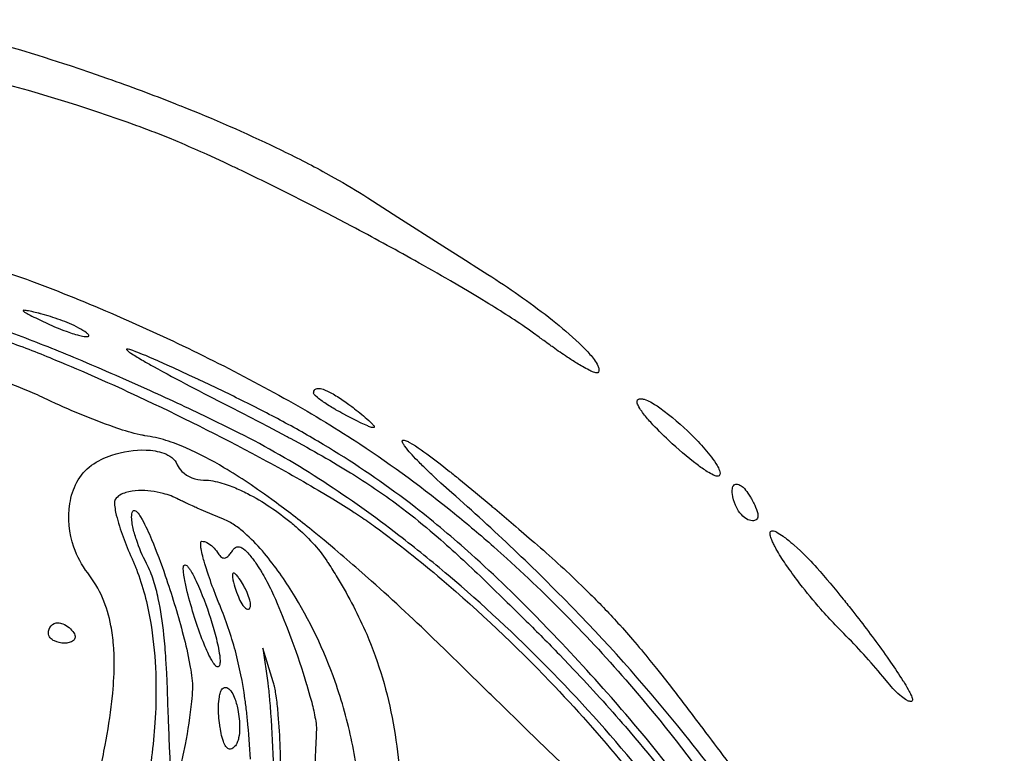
# Model space of a CAD drawing. Header units: millimetres. Extents: x 24.5 to 115.3, y 14.1 to 105.4.
# Tile 15 of 15: x 82.2 to 109.4, y 84.4 to 104.7. Entities that reach past the tile are written whole.
import ezdxf

# ---------------------------------------------------------------- set-up
doc = ezdxf.new("R2010")
doc.units = ezdxf.units.MM
doc.layers.add('Default', color=2, linetype='Continuous')

msp = doc.modelspace()

# ---------------------------------------------------------------- linework, layer by layer
at = {"layer": 'Default'}
for p, q in [((83.8215, 96.18527), (83.8215, 96.18527)), ((91.08872, 93.83225), (91.08872, 93.83225)), ((100.1389, 93.07135), (100.1389, 93.07135)), ((101.9811, 91.28411), (101.9811, 91.28411)), ((88.37151, 89.06355), (88.37151, 89.06355)), ((82.97483, 87.74416), (82.97483, 87.74416)), ((87.08488, 87.97411), (87.08488, 87.97411)), ((89.1948, 86.39568), (88.90341, 87.32083)), ((88.90341, 87.32083), (89.04356, 86.36833)), ((89.1948, 86.39568), (89.1948, 86.39568)), ((106.2078, 86.3626), (106.2078, 86.3626)), ((87.71371, 85.1953), (87.71371, 85.1953))]:
    msp.add_line(p, q, dxfattribs=at)
for points in [[(79.02372, 104.7213, -0.00994319), (80.6936, 104.3114, -0.01408648), (83.57627, 103.4495), (84.11123, 103.2696), (84.61105, 103.0959, -0.00955013), (86.46956, 102.4011, -0.00707958), (86.64249, 102.3323, -0.01721035), (89.2842, 101.1765, -0.01174835), (90.56927, 100.5214), (90.88499, 100.347, -0.01347611), (91.81287, 99.79078)], [(85.97489, 101.5767, 0.00639428), (85.42091, 101.785, 0.02704279), (81.03638, 103.1246), (80.82756, 103.176), (80.62182, 103.2257, 0.03611432), (74.04845, 104.3044), (73.63315, 104.3399), (73.24355, 104.3696), (72.87802, 104.3943, 0.01672759), (70.13199, 104.4762, 0.02040668), (67.38732, 104.3567)], [(96.55026, 95.93301), (96.39902, 96.04405, 0.01745992), (95.16331, 96.85397), (94.88743, 97.02225), (94.619, 97.18332), (94.09621, 97.49069, 0.00323785), (93.10818, 98.05353, 0.00552739), (91.36036, 99.00485), (90.69966, 99.35175), (90.11921, 99.6509), (89.60949, 99.90915), (89.16203, 100.1322), (88.96581, 100.2289, 0.00330144), (88.22731, 100.586, 0.01213248), (88.08826, 100.6519), (87.82713, 100.7744), (87.36857, 100.9852, 0.00361512), (86.67582, 101.2906), (86.32661, 101.4368), (85.97489, 101.5767)], [(74.08483, 99.48544, -0.01175393), (74.35374, 99.45229, -0.01147832), (74.61343, 99.41466), (74.86449, 99.37458), (74.92525, 99.36442, -0.00841003), (75.16607, 99.32278), (75.63164, 99.23691), (76.06712, 99.15149), (76.27103, 99.11008), (76.46841, 99.06924, -0.01062848), (79.5113, 98.36321, -0.00763513), (81.0204, 97.95882), (81.39555, 97.84996, -0.01653094), (82.50952, 97.4864)], [(95.13441, 97.66853, -0.02363008), (96.81503, 96.48756), (96.91688, 96.40707, -0.02336726), (97.65366, 95.7706, -0.00928178), (97.82914, 95.5953, -0.03571402), (98.07297, 95.30984, -0.0443744), (98.17399, 95.14347, -0.08662712), (98.20375, 95.04639, -0.2392492), (98.17574, 94.94877)], [(82.50952, 97.4864, -0.02348801), (87.12199, 95.48589, -0.01213783), (89.35245, 94.32404), (89.48981, 94.2475, -0.0174469), (91.50967, 93.03125)], [(82.94309, 94.20608), (82.87511, 94.23827, 0.01268898), (82.60322, 94.36118, 0.01140907), (82.06905, 94.5817, 0.02026799), (80.01799, 95.27864), (79.6282, 95.39305), (79.26165, 95.49649), (78.91713, 95.59026, 0.01649206), (76.30955, 96.19704, 0.00279889), (75.6514, 96.32015, 0.00771879), (74.65939, 96.47763, 0.01343199), (73.6615, 96.59155)], [(88.24821, 93.27962), (88.01276, 93.39722), (87.9556, 93.42557), (87.50135, 93.64817, 0.00625166), (85.78348, 94.45335), (85.13407, 94.74433), (84.84904, 94.86983, 0.00414136), (83.77568, 95.32967, 0.00819023), (82.14848, 95.97982), (81.94286, 96.05625), (81.76243, 96.12177), (81.72285, 96.13592, 0.02265131), (81.64614, 96.1631), (81.35748, 96.26202, 0.01514346), (80.91982, 96.397, 0.01629163), (80.80894, 96.42639), (80.72527, 96.4464), (80.69371, 96.4533), (80.5826, 96.47362, 0.03098807), (80.46992, 96.4825)], [(82.69261, 96.59722), (82.57352, 96.62575), (82.51275, 96.63968), (82.42464, 96.65843, 0.0090379), (82.35838, 96.6703, 0.0570742), (82.29662, 96.67578, 0.2149411), (82.27654, 96.66919, 0.2353201), (82.28645, 96.65111, 0.05153961), (82.41804, 96.56934, 0.01567761), (82.6249, 96.46358), (82.83372, 96.36187)], [(83.8215, 96.18527), (83.75496, 96.22067, 0.03095111), (83.23284, 96.43453, 0.01259444), (82.96459, 96.52221), (82.82912, 96.56155), (82.76099, 96.5799, 0.02358301), (82.7268, 96.58871, 0.03970387), (82.69261, 96.59722)], [(82.83372, 96.36187, 0.01524697), (83.30647, 96.15532), (83.37206, 96.13001), (83.49074, 96.08649), (83.59021, 96.05244, 0.02144374), (83.77638, 95.99607, 0.02769838), (83.92258, 95.96179), (83.96645, 95.95451, 0.07092454), (84.0554, 95.94992, 0.1730074), (84.09068, 95.96365, 0.2865071), (84.09094, 95.98792, 0.09122664), (84.03323, 96.04925, 0.04072073), (83.8215, 96.18527)], [(98.17574, 94.94877, -0.1903048), (98.14529, 94.94067, -0.06705348), (98.03134, 94.9735, -0.02518628), (97.93104, 95.01991, -0.01152145), (97.74899, 95.11892, -0.01360771), (97.59346, 95.21195, -0.00965449), (97.32634, 95.38299, -0.01031409), (96.93423, 95.65234), (96.90998, 95.66959), (96.88726, 95.68582, -0.01102449), (96.71808, 95.8084), (96.67597, 95.83939, -0.00880782), (96.55026, 95.93301)], [(81.84594, 95.8154, -0.01112913), (83.17593, 95.29984, -0.01186648), (85.4588, 94.29111, -0.01365546), (88.80598, 92.61398, -0.009875), (90.43948, 91.69785), (90.84113, 91.45701, -0.00711094), (91.43558, 91.08256), (91.47237, 91.05846), (91.60957, 90.96738, -0.0082433), (91.81339, 90.82799, -0.01088538), (92.01436, 90.68439)], [(88.0207, 94.33188), (87.42439, 94.61843), (87.14816, 94.74954, -0.0757508), (87.13189, 94.75723), (86.86261, 94.88371), (86.43941, 95.07944), (86.32645, 95.13092), (86.176, 95.19881), (86.00281, 95.27592), (85.77737, 95.37402, 0.008279), (85.63197, 95.43542), (85.58142, 95.45628), (85.44751, 95.50994), (85.39241, 95.53106), (85.30975, 95.56113), (85.2253, 95.58826), (85.18371, 95.59863, 0.04642981), (85.15025, 95.60218, 0.6989041), (85.13934, 95.58802, 0.08731747), (85.1738, 95.55183, 0.03976345), (85.25269, 95.49389), (85.27237, 95.48064, 0.01246182), (85.59296, 95.28464, 0.00787417), (85.8788, 95.12218, 0.00869735), (87.91372, 94.04829)], [(90.31261, 94.3854, -0.2145325), (90.3494, 94.48563, -0.1636177), (90.42698, 94.51316, -0.08400825), (90.57265, 94.48879, -0.0429287), (90.80675, 94.38443, -0.02296068), (91.13263, 94.1813, -0.01236246), (91.28876, 94.06942), (91.36555, 94.01171), (91.40364, 93.98248), (91.4415, 93.95305)], [(96.82881, 87.82563), (96.58954, 88.07296, 0.01709205), (94.67072, 89.92564, 0.0176474), (93.13706, 91.21141), (92.98853, 91.3261), (92.69839, 91.5452, 0.0263698), (90.42678, 93.05139, 0.01192503), (89.23691, 93.7164, 0.00911509), (88.0207, 94.33188)], [(91.08872, 93.83225), (91.03629, 93.86101), (90.9386, 93.9162, -0.02087721), (90.8961, 93.9409, -0.02269223), (90.58483, 94.13745, -0.04433272), (90.54688, 94.16396, -0.02802161), (90.41785, 94.26208), (90.35739, 94.31699), (90.33015, 94.34797, -0.1371306), (90.31261, 94.3854)], [(85.64686, 93.20551, -0.01314214), (85.55761, 93.22002), (85.51464, 93.22867), (85.43058, 93.24779, -0.02414548), (84.79211, 93.44179, -0.02682177), (82.94309, 94.20608)], [(87.91372, 94.04829, -0.00413298), (89.05479, 93.4593), (89.55156, 93.19636, -0.01465718), (89.66769, 93.13405), (90.12324, 92.88565, -0.00676944), (90.96765, 92.40237), (91.33144, 92.1814, -0.02201058), (92.65029, 91.2832), (92.88805, 91.10161, -0.01468265), (93.7531, 90.38788, -0.01146991), (94.99171, 89.25017), (95.14339, 89.10455), (95.67077, 88.59152), (95.73645, 88.52704), (95.79385, 88.4706), (96.19453, 88.0747)], [(100.1389, 93.07135, -0.02015951), (99.63857, 93.57541), (99.60751, 93.60986, -0.02901746), (99.38714, 93.88038, -0.05026925), (99.28642, 94.04731, -0.130053), (99.25977, 94.16291, -0.2585543), (99.29631, 94.21538, -0.109486), (99.35891, 94.22822)], [(99.35891, 94.22822, -0.08225512), (99.4567, 94.21257, -0.042578), (99.63094, 94.1382), (99.70809, 94.09488), (99.7448, 94.07269, -0.01808807), (99.88572, 93.97993), (100.0137, 93.88716), (100.131, 93.7964, -0.03274266), (100.9476, 93.04165, -0.02586982), (101.3147, 92.6148, -0.03700787), (101.4758, 92.37687, -0.03676879), (101.5385, 92.2427, -0.05311894), (101.5541, 92.16772, -0.2164621), (101.5307, 92.09486)], [(91.4415, 93.95305, -0.01803091), (91.83658, 93.62637, -0.02187954), (91.91077, 93.55554, -0.03069805), (91.96213, 93.49858, -0.06518944), (91.98264, 93.46866, -0.1467979), (91.99042, 93.44196, -0.3025647), (91.97783, 93.4293, -0.1103872), (91.91632, 93.43565, -0.02837837), (91.80784, 93.47348, -0.01949266), (91.62434, 93.55543), (91.48899, 93.62189), (91.28804, 93.72558), (91.08872, 93.83225)], [(94.46432, 86.77295), (93.97435, 87.25365), (93.74319, 87.47774, 0.00956765), (91.91725, 89.17831), (91.56623, 89.48923, 0.00524551), (90.89966, 90.06298), (90.60403, 90.30984), (90.46449, 90.42462), (90.32875, 90.53516), (90.19672, 90.64157, 0.0119026), (89.15326, 91.44083), (88.95276, 91.58488), (88.76318, 91.7179), (88.58403, 91.84058), (88.49948, 91.89742, 0.01511911), (87.83268, 92.31935, 0.0311375), (86.78179, 92.86604, 0.02793982), (86.22599, 93.07474, 0.04466089), (85.64686, 93.20551)], [(101.5782, 80.89752, 0.00869497), (100.9323, 81.84652), (100.8546, 81.9563, 0.01355737), (99.56649, 83.65921, 0.04458862), (94.39071, 89.03809), (94.03579, 89.34249, 0.01212422), (92.67234, 90.44491), (92.54182, 90.54492, 0.02013928), (90.45763, 92.01054, 0.02676434), (88.24821, 93.27962)], [(91.50967, 93.03125), (91.59478, 92.97536, -0.02453508), (94.20616, 91.05431, -0.00987558), (95.28774, 90.13741), (95.41216, 90.02718), (95.65749, 89.80682, -0.0321419), (99.26416, 86.07583, -0.04466092), (103.751, 79.72211, -0.02390535), (105.5428, 76.26495, -0.0149024), (105.5934, 76.15419, -0.00697457), (105.974, 75.29083, -0.01996427), (106.9839, 72.64753)], [(94.13611, 91.62472), (93.83521, 91.89426), (93.71511, 92.00437, 0.03786768), (93.70406, 92.01457, 0.06881924), (93.68399, 92.03316), (93.61316, 92.09919, -0.00830541), (93.35845, 92.34295, -0.01238111), (93.23087, 92.46998, -0.01532562), (93.03918, 92.67082, -0.02336855), (92.87932, 92.85636), (92.82794, 92.92475, -0.02261142), (92.78288, 92.99665, -0.1026705), (92.76257, 93.05577, -0.4591238), (92.7869, 93.08439, -0.1028207), (92.84599, 93.07418, -0.04681916), (92.95068, 93.02721), (93.04422, 92.97439), (93.1297, 92.92139, -0.01947576), (93.74236, 92.48129), (93.81691, 92.4235), (94.0755, 92.21842, -0.00315169), (94.20366, 92.11447), (94.26748, 92.0622, -0.02355858), (94.33112, 92.00977)], [(101.5307, 92.09486, -0.221466), (101.4748, 92.08298, -0.07306428), (101.3745, 92.11502, -0.03044398), (101.2025, 92.20911, -0.02274257), (100.9208, 92.4044, -0.0267072), (100.1389, 93.07135)], [(84.16652, 92.38483, -0.07197434), (84.73295, 92.66611, -0.08946995), (85.67773, 92.80888, -0.07669687), (86.16482, 92.72162, -0.07988457), (86.38769, 92.60168, -0.134958), (86.54166, 92.40083)], [(84.06284, 89.405, -0.08375666), (83.68129, 90.11821, -0.1206209), (83.56963, 91.32735, -0.08332413), (83.76138, 91.91628, -0.1182741), (84.16652, 92.38483)], [(86.54166, 92.40083, 0.106784), (86.66758, 92.21815, 0.1863409), (87.27048, 91.97749)], [(87.27048, 91.97749, -0.0203025), (87.40198, 91.97055, -0.05418263), (87.89629, 91.85545, -0.0107791), (88.10357, 91.77773, -0.01860764), (88.48017, 91.60361, -0.05363538), (89.68716, 90.80157, -0.01643731), (89.82569, 90.68386, -0.02454935), (90.28191, 90.24098, -0.04285911), (90.67493, 89.74109)], [(94.33112, 92.00977), (94.79102, 91.62876), (95.22109, 91.2701, -0.0076086), (95.32171, 91.18578), (95.51951, 91.01942), (95.90145, 90.69566), (95.9907, 90.61942), (96.34085, 90.31767, -0.01221765), (97.62501, 89.15388), (97.74207, 89.0411), (97.96667, 88.82046, -0.01293188), (98.78026, 87.9651), (98.8541, 87.88264), (99.13631, 87.55984, -0.00860477), (99.61697, 86.98375, -0.00600105), (99.79356, 86.76469, -0.00775607), (99.94675, 86.57192), (100.2122, 86.23256, -0.00520726), (100.9952, 85.20416)], [(101.9811, 91.28411, -0.05958915), (101.8983, 91.5857, -0.06667364), (101.8958, 91.73376, -0.08138972), (101.9119, 91.79477, -0.2644552), (101.9925, 91.86633, -0.1386208), (102.074, 91.85466, -0.08466723), (102.1904, 91.77596, -0.05899613), (102.3262, 91.61634), (102.3833, 91.52843, -0.01751109), (102.4352, 91.43723)], [(86.577, 91.44342, 0.05451679), (86.15034, 91.60499, 0.07321464), (85.4672, 91.68449, 0.06270993), (85.11948, 91.6311, 0.06812438), (84.95534, 91.56076, 0.1203959), (84.82504, 91.43855)], [(109.4185, 60.67465, 0.02225403), (109.0372, 65.10714, 0.02261307), (108.355, 68.94157, 0.04401808), (106.2878, 75.42905), (106.1629, 75.72298), (106.0375, 76.01118, 0.03223817), (103.755, 80.40038, 0.01149931), (102.7588, 81.96556), (102.5314, 82.3017), (102.4201, 82.46375, 0.01771966), (100.5706, 84.94569, 0.02359886), (97.49709, 88.42361, 0.01927486), (94.13611, 91.62472)], [(84.82504, 91.43855, 0.0831058), (84.80848, 91.38663, 0.04169451), (84.80682, 91.28291, 0.03270078), (84.83543, 91.09135), (84.85378, 91.00869, 0.02662049), (85.04144, 90.40296, 0.01787661), (85.28104, 89.81577)], [(87.81735, 90.89678), (87.50338, 91.02441), (87.26945, 91.12396), (87.09479, 91.20051, -0.01476456), (86.9643, 91.25903), (86.86677, 91.30367), (86.79385, 91.33765, -0.00833927), (86.68498, 91.38961, -0.01465148), (86.577, 91.44342)], [(102.4492, 90.8486, -0.1291544), (102.2889, 90.89951, -0.08906103), (102.1045, 91.06732, -0.06878379), (101.9811, 91.28411)], [(102.4352, 91.43723, -0.09434348), (102.4447, 91.41947, -0.02442875), (102.5141, 91.27977, -0.05443222), (102.5959, 91.04701, -0.04984764), (102.6023, 90.97395, -0.239833), (102.5555, 90.87495, -0.1529693), (102.4492, 90.8486)], [(85.69062, 89.66811, -0.03988265), (85.40876, 90.32997, -0.03132085), (85.31219, 90.67838, -0.02203533), (85.28335, 90.85747, -0.0660417), (85.28612, 91.03892)], [(85.28612, 91.03892, -0.0889731), (85.3124, 91.11125, -0.3204655), (85.36079, 91.13435, -0.1409011), (85.43061, 91.08693, -0.05688345), (85.52636, 90.95621), (85.56612, 90.88887, -0.02819239), (85.82931, 90.3328, -0.01659018), (86.20863, 89.32594, -0.01888206), (86.67966, 87.78176, -0.01456204), (86.86459, 86.99476), (86.90162, 86.79575, -0.00986728), (86.9449, 86.4952, -0.03903865), (86.96027, 86.19194)], [(90.90725, 86.39883, 0.05536311), (89.71205, 88.88808, 0.0378677), (88.89376, 90.01414, 0.03331596), (88.40358, 90.51403, 0.0310222), (88.12621, 90.72954, 0.05890138), (87.81735, 90.89678)], [(92.01436, 90.68439, -0.0171532), (93.85928, 89.22607, -0.02602909), (96.84974, 86.4012, -0.03681138), (100.7751, 81.64275, -0.01100265), (101.641, 80.36429, -0.00920937), (102.2551, 79.38226, -0.00769948), (102.6938, 78.63248, -0.02299543), (103.8804, 76.31284)], [(104.9762, 87.72998), (104.7433, 87.96908, -0.01258405), (104.3451, 88.40375, -0.01487246), (103.7643, 89.10611, -0.01047485), (103.4261, 89.56681), (103.37, 89.6489, -0.02328864), (103.1103, 90.06647, -0.0164064), (103.0478, 90.18449, -0.03085424), (102.9965, 90.29494, -0.04507362), (102.952, 90.42197, -0.1293071), (102.9454, 90.53265, -0.3737203), (103.0067, 90.57307, -0.1043001), (103.1216, 90.53602, -0.03291315), (103.2987, 90.42384, -0.01809677), (103.5439, 90.2274, -0.02644518), (103.6032, 90.17579), (103.691, 90.09718), (103.7777, 90.01739)], [(87.71361, 88.52027), (87.69193, 88.57349), (87.60971, 88.78028), (87.54011, 88.96231), (87.51036, 89.04234, -0.00915328), (87.40349, 89.34412, -0.00953902), (87.32897, 89.57304), (87.3026, 89.65975, -0.01087682), (87.25938, 89.81246), (87.24433, 89.87041, -0.01844371), (87.20023, 90.07565, -0.04707211), (87.18822, 90.18266), (87.18803, 90.21086, -0.07248598), (87.19371, 90.25364, -0.3489106), (87.22431, 90.28416)], [(87.22431, 90.28416, -0.1152235), (87.35582, 90.24761, -0.1327774), (87.65012, 89.97181)], [(87.65012, 89.97181, 0.06698728), (87.73901, 89.85992, 0.192612), (87.84, 89.81673, 0.1349858), (87.91454, 89.8424, 0.0812329), (87.9988, 89.92323, 0.03042363), (88.06547, 90.01915)], [(88.06547, 90.01915, -0.08026783), (88.12109, 90.08803, -0.2657603), (88.26647, 90.12475, -0.09428017), (88.37366, 90.06973, -0.05606548), (88.52406, 89.92522, -0.02913534), (88.713, 89.67644), (88.79951, 89.54637), (88.84151, 89.48052), (88.85192, 89.46395), (88.8828, 89.41428)], [(103.7777, 90.01739, -0.02226579), (104.2279, 89.54949, -0.01202596), (104.9604, 88.68137, -0.00669024), (105.2255, 88.34772), (105.3402, 88.20064, -0.01208613), (106.1742, 87.07761), (106.2748, 86.93398, -0.01229133), (106.615, 86.42297, -0.01353223), (106.6558, 86.35739, -0.01426627), (106.7912, 86.12341, -0.02632951), (106.8506, 86.00047, -0.03349711), (106.874, 85.93507, -0.08061121), (106.8807, 85.90016, -0.2038492), (106.8726, 85.86563)], [(85.28104, 89.81577, -0.01071134), (85.31985, 89.72755, -0.02000312), (85.3569, 89.63942, -0.02184603), (85.39227, 89.55149), (85.40929, 89.50767, -0.04900055), (85.79777, 88.064), (85.82421, 87.903, -0.02907691), (85.9434, 86.62491), (85.95048, 86.34428, -0.02101227), (85.92177, 85.25751, -0.03069374), (85.68166, 83.37148, -0.04246306), (84.923, 80.62408), (84.79581, 80.29069, -0.0416141), (83.69666, 78.05122)], [(86.26856, 86.19194), (86.2502, 86.63406), (86.22773, 87.02084, 0.01243647), (86.1698, 87.69665, 0.02658237), (86.01444, 88.70286, 0.02579527), (85.88419, 89.19609, 0.04375944), (85.69062, 89.66811)], [(87.08488, 87.97411), (87.01995, 88.17436, -0.01639917), (86.81859, 88.88307), (86.77632, 89.06316), (86.74805, 89.19928), (86.73847, 89.25065), (86.72359, 89.34086, -0.03045992), (86.7084, 89.47759, -0.02723727), (86.70767, 89.54712, -0.03924302), (86.71195, 89.58192, -0.1125539), (86.72619, 89.61404)], [(86.72619, 89.61404, -0.3490875), (86.78081, 89.62032, -0.101325), (86.85056, 89.55746, -0.00845727), (86.90291, 89.48451, -0.02816477), (87.06641, 89.17821), (87.12875, 89.03969), (87.18411, 88.90863, -0.02394319), (87.53598, 87.90098, -0.01730625), (87.66868, 87.3819, -0.01580992), (87.71358, 87.11667), (87.71722, 87.08307, -0.02948524), (87.7234, 86.96497, -0.07867368), (87.7085, 86.84766)], [(90.67493, 89.74109, -0.01787424), (90.73806, 89.6431, -0.03192734), (90.75353, 89.61887, -0.00917054), (90.99419, 89.23019, -0.03447502), (91.78085, 87.70802, -0.05721566), (92.51078, 85.24879, -0.02021342), (92.6881, 83.97779, -0.00669089), (92.74387, 83.33847), (92.76534, 83.0183), (92.7831, 82.69795)], [(84.54543, 84.63972, 0.01832491), (84.73232, 85.8495), (84.75588, 86.07923, 0.02349519), (84.79621, 86.9448, 0.01701202), (84.78632, 87.2709, 0.01968356), (84.77659, 87.41351, 0.02842352), (84.70554, 87.94466, 0.054376), (84.47242, 88.7137, 0.06353172), (84.06284, 89.405)], [(88.37151, 89.06355, 0.02709434), (88.25457, 89.24917, 0.0448413), (88.1846, 89.33968, 0.1059118), (88.11334, 89.39914, 0.5615087), (88.07026, 89.37145, 0.06520586), (88.06962, 89.28943, 0.04037616), (88.13608, 89.01194), (88.18137, 88.87671), (88.23081, 88.74285)], [(88.8828, 89.41428, -0.02159949), (88.95576, 89.28947, -0.02166524), (89.20509, 88.78824, -0.01463677), (89.58135, 87.88401), (89.71057, 87.54002, -0.01412393), (90.11879, 86.32046, 0.04662601), (90.12457, 86.30112), (90.21196, 85.99641, -0.01768101), (90.32638, 85.53464, -0.01656907), (90.36995, 85.30047, -0.0445972), (90.38869, 85.06305)], [(88.5389, 88.41638, 0.1736646), (88.56634, 88.50017, 0.06870267), (88.5471, 88.64957, 0.03635557), (88.47337, 88.86247), (88.4254, 88.96446, 0.01359048), (88.37151, 89.06355)], [(88.23081, 88.74285, 0.02329304), (88.25298, 88.68853, 0.04947112), (88.35312, 88.50754, 0.06473672), (88.42838, 88.42613, 0.1204379), (88.48168, 88.39925, 0.2601539), (88.5389, 88.41638)], [(88.56382, 84.24869, 0.01422252), (88.48289, 85.33954, 0.01040828), (88.43615, 85.74733, 0.01421144), (88.41213, 85.92531, 0.03034464), (88.14693, 87.2454, 0.03181206), (87.71361, 88.52027)], [(82.97483, 87.74416, -0.1851227), (83.04956, 87.93993, -0.211251), (83.24039, 88.02638)], [(83.24039, 88.02638, -0.09802771), (83.37276, 87.99835, -0.1518976), (83.68039, 87.74416)], [(96.19453, 88.0747, -0.00410342), (97.10966, 87.14761), (97.50336, 86.73546, -0.01135582), (98.93715, 85.15037), (99.19759, 84.84573, -0.03983355), (102.7106, 79.97412)], [(83.41483, 87.46194, -0.1166444), (83.14321, 87.52254, -0.09790853), (83.02819, 87.60986, -0.1823424), (82.97483, 87.74416)], [(83.68039, 87.74416, -0.1769499), (83.7121, 87.62093, -0.1736358), (83.66894, 87.53938, -0.1258208), (83.54897, 87.4775, -0.06879038), (83.41483, 87.46194)], [(87.7085, 86.84766, -0.08103746), (87.69351, 86.8178, -0.3814726), (87.64456, 86.80633, -0.1098403), (87.58154, 86.85991, -0.03768258), (87.49529, 86.98665, -0.02068739), (87.43153, 87.10442, -0.02375839), (87.40555, 87.15694, -0.01797766), (87.23278, 87.56067, -0.00748513), (87.21317, 87.61197), (87.14718, 87.7924), (87.08488, 87.97411)], [(106.8139, 71.85201, 0.01173117), (105.9569, 74.06541), (105.7557, 74.5442, 0.01056472), (104.9259, 76.3774, 0.01074075), (104.131, 77.94862, 0.0023928), (103.7623, 78.62506), (103.5851, 78.93974, 0.03467073), (100.4879, 83.59628, 0.01496671), (98.7172, 85.76183), (98.65981, 85.82783, 0.01255647), (96.82881, 87.82563)], [(106.2078, 86.3626), (106.0621, 86.54069, 0.01951438), (104.9762, 87.72998)], [(99.28845, 82.18615, -0.01701441), (99.24752, 82.21829, -0.01365202), (98.62878, 82.76517), (98.36345, 83.01035, -0.003705), (98.11592, 83.24152), (98.00021, 83.35022), (97.55328, 83.77296), (96.77543, 84.51724), (96.19479, 85.07825), (95.97753, 85.28919), (95.21933, 86.02951), (95.17202, 86.0759), (94.81779, 86.4241), (94.72935, 86.51126), (94.46432, 86.77295)], [(89.04356, 86.36833), (89.05849, 86.25437, -0.0095282), (89.10051, 85.81122), (89.10803, 85.7141, -0.0073079), (89.19343, 84.20757, -0.00454847), (89.19745, 84.1133), (89.20464, 83.93657, -0.00549934), (89.24279, 82.69944)], [(89.39402, 82.72679, 0.01678229), (89.3904, 84.56641, 0.01278697), (89.33512, 85.48561, 0.0133945), (89.28471, 85.94366), (89.26783, 86.05771, 0.0121361), (89.25342, 86.14301), (89.22791, 86.27019, 0.02502146), (89.1948, 86.39568)], [(91.31191, 78.74078, 0.02126082), (91.57236, 80.66074, 0.01141309), (91.62223, 81.38661, 0.0107446), (91.62892, 81.54575), (91.63726, 81.85413, 0.02160863), (91.60928, 83.01045, 0.03589604), (91.37348, 84.72847, 0.03179421), (90.90725, 86.39883)], [(106.8726, 85.86563, -0.2292309), (106.817, 85.84869, -0.1041183), (106.7205, 85.88146, -0.05534242), (106.5745, 85.98119, -0.05214213), (106.2078, 86.3626)], [(86.38221, 83.51083), (86.37771, 83.55255, -0.00789183), (86.35876, 83.88219), (86.33303, 84.45949), (86.32858, 84.56781, -0.00143308), (86.2972, 85.37984), (86.28258, 85.7859), (86.26856, 86.19194)], [(86.96027, 86.19194, -0.02071802), (86.93591, 85.84839, -0.0225141), (86.75574, 84.65672), (86.69553, 84.35979), (86.64594, 84.1372, -0.01676919), (86.56123, 83.80419, -0.00259317), (86.50903, 83.63477, -0.03301362), (86.47434, 83.5434, -0.03893209), (86.44363, 83.48354, -0.1117425), (86.42593, 83.46253, -0.6157833), (86.39226, 83.47591, -0.08996087), (86.38221, 83.51083)], [(87.71371, 85.1953, -0.0424705), (87.68055, 85.71341, -0.03199298), (87.70481, 85.9754, -0.0305959), (87.73789, 86.10462, -0.06246857), (87.7661, 86.1659, -0.1096096), (87.81139, 86.2159)], [(87.81139, 86.2159, -0.3007491), (87.94369, 86.21725, -0.1016146), (88.02232, 86.14202, -0.06585822), (88.11723, 85.96532, -0.0447076), (88.21511, 85.62929, -0.05563505), (88.26547, 85.10528, -0.05149345), (88.23777, 84.83997, -0.04982097), (88.1983, 84.71117, -0.09361029), (88.12577, 84.59776)], [(88.12577, 84.59776, -0.0298584), (88.07288, 84.55411, -0.2580999), (87.95554, 84.53735, -0.1269742), (87.88666, 84.59747, -0.07049825), (87.81658, 84.73785, -0.04078233), (87.75441, 84.9642), (87.73225, 85.07938), (87.72258, 85.13731, -0.06515597), (87.71805, 85.16631), (87.71585, 85.18084), (87.71371, 85.1953)], [(90.38869, 85.06305, -0.00156705), (90.36784, 84.57805, -0.00298415), (90.27477, 82.75985), (90.23135, 82.0779), (90.18787, 81.48138, -0.00649041), (90.09462, 80.43848), (90.05197, 80.04787, -0.011483), (90.03159, 79.87708), (90.01139, 79.71705, -0.01979479), (89.81395, 78.52413, -0.01712986), (89.66692, 77.93689, -0.01960834), (89.64502, 77.86439, -0.03008445), (89.46157, 77.36743)], [(100.9952, 85.20416, -0.00177115), (102.2703, 83.50038), (102.7454, 82.85876), (102.8489, 82.71801), (103.2477, 82.17097), (103.5925, 81.68917), (103.7415, 81.47709, -0.00833145), (104.2855, 80.6715, -0.00966268), (104.384, 80.51814, -0.01717572), (105.0762, 79.3397), (105.2374, 79.03835), (105.356, 78.81119), (105.4001, 78.72578), (105.705, 78.12621)], [(82.04671, 77.55156), (82.16737, 77.75536), (82.39855, 78.15173), (82.61086, 78.52605, 0.00874803), (82.99009, 79.2383, 0.03109032), (83.55274, 80.53249, 0.01326817), (83.72208, 81.03353), (83.78956, 81.25483, 0.00277398), (83.84956, 81.46325), (83.86321, 81.51225, 0.00228307), (83.96564, 81.89915, 0.01192162), (84.27487, 83.26538), (84.41286, 83.95204, 0.0034271), (84.54543, 84.63972)]]:
    msp.add_lwpolyline(points, format="xyb", dxfattribs=at)
msp.add_lwpolyline([(91.81287, 99.79078), (92.64231, 99.25871), (93.88775, 98.46266), (94.51093, 98.0653), (94.6668, 97.96602), (94.72527, 97.92879), (94.92984, 97.79861), (95.13441, 97.66853)], dxfattribs=at)

doc.saveas('drawing.dxf')
